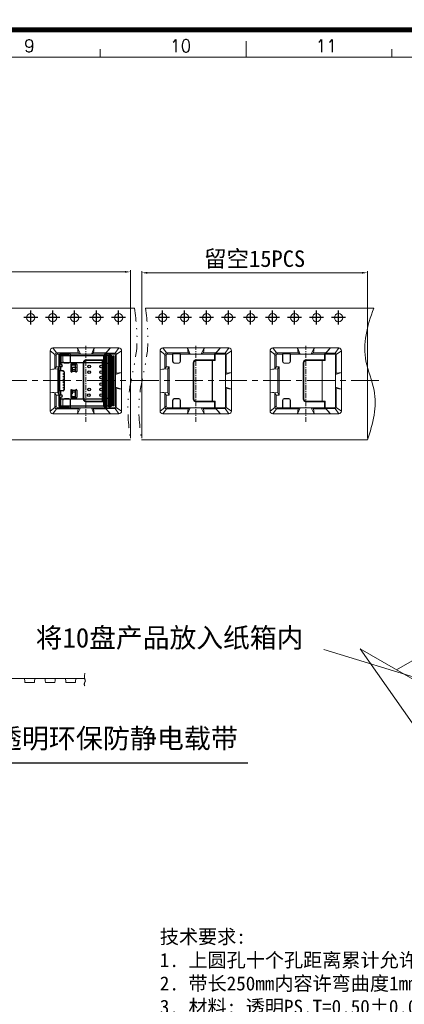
# Model space of a CAD drawing. Header units: millimetres. Extents: x 1290 to 1596, y 426 to 892.
# Tile 40 of 41: x 1494 to 1529, y 491 to 580. Entities that reach past the tile are written whole.
import ezdxf

# ---------------------------------------------------------------- set-up
doc = ezdxf.new("R2010")
doc.units = ezdxf.units.MM
for name, pattern in [('CENTER', [50.8, 31.75, -6.35, 6.35, -6.35]), ('CENTERX2', [4, 2.5, -0.5, 0.5, -0.5]), ('DIVIDE', [31.75, 12.7, -6.35, 0, -6.35, 0, -6.35])]:
    doc.linetypes.add(name, pattern=pattern)
doc.layers.get('0').update_dxf_attribs({"lineweight": 20})
doc.layers.add('1', color=1, linetype='Continuous')
doc.layers.add('O-RING_DXF_CONTINUOUS_LINE', color=7, linetype='Continuous')
for name, color, linetype, lineweight in [('CENTER 中心线', 1, 'CENTER', 9), ('COM 模型', 7, 'Continuous', 20), ('DIM', 3, 'Continuous', 18), ('DIM 标注', 3, 'Continuous', 9), ('NOTE 注解', 3, 'Continuous', 9), ('图框', 250, 'Continuous', 13)]:
    doc.layers.add(name, color=color, linetype=linetype, lineweight=lineweight)
doc.styles.add('ROMANS', font='romans.shx')
doc.styles.add('标注文字', font='romans.shx')
doc.dimstyles.new('DIM', dxfattribs={"dimscale": 0.25, "dimtxt": 2, "dimasz": 2, "dimexe": 0.6, "dimexo": 0.6, "dimgap": 0.3, "dimtad": 1, "dimzin": 1, "dimdsep": 46, "dimtxsty": 'ROMANS', "dimcen": 1, "dimclrd": 3, "dimclre": 3, "dimclrt": 3, "dimadec": 0, "dimazin": 0, "dimtp": 0.001, "dimtm": 0.001, "dimtfac": 0.65, "dimtmove": 0, "dimatfit": 3, "dimfxl": 0.5, "dimtolj": 1, "dimarcsym": 0})
doc.dimstyles.new('DIM0.60', dxfattribs={"dimscale": 0.6, "dimtxt": 2.2, "dimasz": 1.5, "dimexe": 0.7, "dimexo": 0.1, "dimgap": 0.6, "dimtad": 0, "dimzin": 1, "dimdsep": 46, "dimtxsty": '标注文字', "dimcen": 0, "dimclrd": 3, "dimclre": 3, "dimclrt": 4, "dimadec": 0, "dimazin": 0, "dimtfac": 1, "dimtmove": 0, "dimatfit": 3, "dimfxl": 1, "dimlwd": -1, "dimarcsym": 0})

# ---------------------------------------------------------------- blocks, each defined once
blk = doc.blocks.new('*D85')
at = {"layer": 'Defpoints', "color": 0, "transparency": 16777216}
for p in [(1462.907, 533.71), (1488.816, 524.164), (1435.367, 520.517), (1485.756, 520.517), (1499.514, 520.517)]:
    blk.add_point(p, dxfattribs=at)
at = {"layer": 'DIM 标注', "color": 3, "lineweight": -2, "transparency": 16777216}
blk.add_arc((1485.756, 520.517), 4.76, 6.02146, 143.97858, dxfattribs=at)
at = {"layer": 'DIM 标注', "color": 3, "transparency": 16777216}
for points in [[(1481.977, 523.271), (1481.837, 523.362), (1481.634, 522.897)], [(1490.573, 521.021), (1490.407, 521.012), (1490.516, 520.517)]]:
    blk.add_solid(points, dxfattribs=at)
blk = doc.blocks.new('T1')
at = {"layer": '1', "color": 1, "linetype": 'CENTER'}
for p, q in [((1.275, 0), (-1.275, 0)), ((0, -1.275), (0, 1.275))]:
    blk.add_line(p, q, dxfattribs=at)
blk = doc.blocks.new('A$C69525F90')
at = {"layer": 'O-RING_DXF_CONTINUOUS_LINE', "color": 6, "linetype": 'Continuous'}
for p, q in [((2.178, -1.761), (2.178, -6.307)), ((2.278, -2.734), (2.278, -1.761)), ((3.058, -1.609), (2.33, -1.609)), ((3.008, -1.709), (2.33, -1.709)), ((2.363, -1.734), (6.278, -1.734)), ((2.363, -1.734), (2.363, -2.509)), ((2.544, -1.734), (2.586, -1.709)), ((2.77, -1.716), (2.74, -1.734)), ((2.958, -1.709), (2.958, -1.609)), ((3.058, -1.659), (3.008, -1.709)), ((3.058, -1.609), (3.058, -1.659)), ((6.278, -1.746), (6.278, -1.734)), ((6.278, -6.334), (6.278, -1.746)), ((6.287, -1.744), (6.437, -1.635)), ((6.287, -1.744), (6.287, -6.324)), ((6.437, -2.446), (6.437, -1.635)), ((6.49, -1.635), (6.49, -6.433)), ((6.49, -1.635), (6.49, -1.635)), ((6.49, -1.635), (6.643, -1.746)), ((6.643, -1.746), (6.643, -6.321)), ((6.643, -1.746), (6.678, -1.746)), ((6.678, -2.446), (6.678, -1.746)), ((6.687, -1.744), (6.802, -1.66)), ((6.687, -1.744), (6.687, -6.324)), ((6.802, -2.446), (6.802, -1.66)), ((6.855, -1.66), (6.855, -6.408)), ((6.855, -1.66), (6.855, -1.66)), ((6.855, -1.66), (6.97, -1.744)), ((6.969, -2.446), (6.97, -1.744)), ((6.97, -1.744), (6.97, -1.744)), ((6.978, -2.446), (6.978, -1.746)), ((7.103, -1.759), (7.103, -2.446)), ((7.103, -1.759), (7.203, -1.759)), ((7.203, -2.446), (7.203, -1.759)), ((2.178, -2.659), (2.278, -2.659)), ((2.338, -1.836), (2.363, -1.836)), ((2.338, -1.836), (2.338, -2.421)), ((2.363, -2.386), (2.338, -2.386)), ((2.338, -2.421), (2.363, -2.421)), ((6.278, -2.384), (2.363, -2.384)), ((3.278, -2.559), (3.278, -3.171)), ((3.281, -2.542), (3.713, -2.542)), ((3.663, -2.542), (3.281, -2.542)), ((3.329, -2.542), (3.329, -3.184)), ((3.329, -2.592), (3.663, -2.592)), ((3.663, -2.592), (3.329, -2.592)), ((3.766, -2.484), (3.353, -2.484)), ((3.663, -2.542), (3.663, -2.484)), ((3.663, -2.484), (3.663, -2.592)), ((3.663, -2.592), (3.713, -2.542)), ((3.663, -2.592), (3.663, -2.815)), ((3.713, -3.184), (3.713, -2.542)), ((3.828, -2.546), (3.828, -3.171)), ((6.978, -2.446), (6.278, -2.446)), ((6.437, -6.433), (6.437, -2.446)), ((6.678, -6.321), (6.678, -2.446)), ((6.802, -6.408), (6.802, -2.446)), ((6.969, -6.324), (6.969, -2.446)), ((6.978, -1.846), (7.028, -1.846)), ((6.978, -2.446), (6.978, -6.321)), ((7.203, -2.446), (6.978, -2.446)), ((7.028, -6.221), (7.028, -1.846)), ((7.103, -6.309), (7.103, -2.446)), ((7.203, -6.309), (7.203, -2.446)), ((2.438, -2.734), (2.178, -2.734)), ((2.588, -3.134), (2.178, -3.134)), ((2.278, -3.209), (2.178, -3.209)), ((2.278, -4.934), (2.278, -3.134)), ((2.353, -2.734), (2.353, -3.134)), ((2.613, -3.209), (2.613, -3.138)), ((2.663, -3.209), (2.613, -3.209)), ((2.613, -3.359), (2.663, -3.359)), ((2.613, -3.459), (2.613, -3.359)), ((2.663, -3.459), (2.613, -3.459)), ((2.663, -3.209), (2.663, -4.859)), ((3.329, -3.034), (3.403, -3.034)), ((3.329, -3.184), (3.402, -3.184)), ((3.705, -3.184), (3.402, -3.184)), ((3.403, -2.854), (3.403, -3.171)), ((3.403, -3.004), (3.703, -3.004)), ((3.628, -2.809), (3.478, -2.809)), ((3.703, -3.171), (3.703, -2.934)), ((3.703, -3.154), (3.712, -3.181)), ((3.705, -3.184), (3.713, -3.184)), ((2.613, -3.609), (2.663, -3.609)), ((2.613, -3.709), (2.613, -3.609)), ((2.663, -3.709), (2.613, -3.709)), ((2.613, -3.859), (2.663, -3.859)), ((2.613, -3.959), (2.613, -3.859)), ((2.663, -3.959), (2.613, -3.959)), ((2.663, -4.109), (2.613, -4.109)), ((2.613, -4.209), (2.613, -4.109)), ((2.613, -4.209), (2.663, -4.209)), ((2.613, -4.359), (2.663, -4.359)), ((2.613, -4.459), (2.613, -4.359)), ((2.663, -4.459), (2.613, -4.459)), ((2.178, -4.859), (2.278, -4.859)), ((2.588, -4.934), (2.178, -4.934)), ((2.438, -5.334), (2.178, -5.334)), ((2.278, -6.307), (2.278, -5.334)), ((2.353, -4.934), (2.353, -5.334)), ((2.613, -4.609), (2.663, -4.609)), ((2.613, -4.709), (2.613, -4.609)), ((2.663, -4.709), (2.613, -4.709)), ((2.663, -4.859), (2.613, -4.859)), ((2.613, -4.859), (2.613, -4.929)), ((3.278, -4.896), (3.278, -5.509)), ((3.402, -4.884), (3.329, -4.884)), ((3.329, -4.884), (3.329, -5.525)), ((3.403, -5.034), (3.329, -5.034)), ((3.402, -4.884), (3.704, -4.884)), ((3.403, -4.896), (3.403, -5.214)), ((3.703, -5.064), (3.403, -5.064)), ((3.663, -5.253), (3.663, -5.475)), ((3.712, -4.886), (3.703, -4.913)), ((3.703, -5.134), (3.703, -4.896)), ((3.713, -4.884), (3.704, -4.884)), ((3.713, -5.525), (3.713, -4.884)), ((3.828, -4.896), (3.828, -5.521)), ((2.278, -5.409), (2.178, -5.409)), ((2.363, -5.646), (2.338, -5.646)), ((2.338, -5.681), (2.338, -5.646)), ((2.338, -5.681), (2.363, -5.681)), ((2.338, -5.681), (2.338, -6.231)), ((2.363, -6.231), (2.338, -6.231)), ((2.363, -6.334), (2.363, -5.559)), ((2.363, -5.684), (6.278, -5.684)), ((3.281, -5.525), (3.663, -5.525)), ((3.713, -5.525), (3.281, -5.525)), ((3.329, -5.475), (3.663, -5.475)), ((3.663, -5.475), (3.329, -5.475)), ((3.353, -5.584), (3.766, -5.584)), ((3.713, -5.525), (3.663, -5.475)), ((3.663, -5.584), (3.663, -5.475)), ((3.663, -5.584), (3.663, -5.525)), ((6.278, -5.621), (6.978, -5.621)), ((6.978, -5.621), (7.203, -5.621)), ((7.028, -6.221), (6.978, -6.221)), ((3.007, -6.358), (2.33, -6.358)), ((2.33, -6.458), (3.057, -6.458)), ((6.278, -6.334), (2.363, -6.334)), ((2.586, -6.358), (2.544, -6.334)), ((2.74, -6.334), (2.77, -6.352)), ((2.957, -6.458), (2.957, -6.358)), ((3.057, -6.408), (3.007, -6.358)), ((3.057, -6.408), (3.057, -6.458)), ((6.287, -6.324), (6.437, -6.433)), ((6.643, -6.321), (6.49, -6.433)), ((6.49, -6.433), (6.49, -6.433)), ((6.643, -6.321), (6.678, -6.321)), ((6.687, -6.324), (6.802, -6.408)), ((6.969, -6.324), (6.855, -6.408)), ((6.855, -6.408), (6.855, -6.408)), ((6.969, -6.324), (6.969, -6.324)), ((7.203, -6.309), (7.103, -6.309))]:
    blk.add_line(p, q, dxfattribs=at)
for centre in [(4.934, -2.738), (6.032, -2.738), (4.934, -3.236), (6.032, -3.236), (6.032, -3.737), (6.032, -4.334), (4.925, -5.333), (4.934, -4.832), (6.032, -4.832), (6.032, -5.333)]:
    blk.add_circle(centre, 0.125, dxfattribs=at)
for centre, radius, start, end in [((2.33, -1.761), 0.152, 89.99698, 179.99698), ((2.33, -1.761), 0.0515, 89.99698, 179.99698), ((2.796, -1.759), 0.05, 94.78513, 120.71497), ((6.278, -1.731), 0.015, 269.99698, 306.05667), ((6.463, -1.671), 0.045, 53.9373, 126.05667), ((6.678, -1.731), 0.015, 269.99698, 306.05667), ((6.828, -1.696), 0.045, 53.9373, 126.05667), ((6.978, -1.731), 0.015, 233.9373, 269.99698), ((7.028, -1.771), 0.075, 269.99698, 359.99698), ((2.438, -2.509), 0.075, 179.99698, 269.99695), ((2.438, -2.659), 0.075, 269.99698, 89.99701), ((3.353, -2.559), 0.075, 89.99698, 179.99698), ((3.766, -2.546), 0.0625, 359.99698, 89.99698), ((2.588, -3.209), 0.075, 359.99698, 89.99698), ((3.341, -3.171), 0.0625, 179.99698, 359.99693), ((3.766, -3.171), 0.0625, 179.99674, 359.99698), ((2.438, -5.409), 0.075, 269.99697, 89.99698), ((2.588, -4.859), 0.075, 269.99698, 359.99698), ((3.341, -4.896), 0.0625, 359.99678, 179.99698), ((3.766, -4.896), 0.0625, 359.99698, 179.99674), ((2.438, -5.559), 0.075, 89.997, 179.99698), ((3.353, -5.509), 0.075, 179.99698, 269.99698), ((3.766, -5.521), 0.0625, 269.99698, 359.99698), ((7.028, -6.296), 0.075, 359.99698, 89.99698), ((2.33, -6.307), 0.152, 179.99698, 269.99698), ((2.33, -6.307), 0.0515, 179.99698, 269.99698), ((2.796, -6.309), 0.05, 239.279, 265.20884), ((6.278, -6.336), 0.015, 53.9373, 89.99698), ((6.463, -6.397), 0.045, 233.9373, 306.05667), ((6.678, -6.336), 0.015, 53.9373, 89.99698), ((6.828, -6.371), 0.045, 233.9373, 306.05667), ((6.978, -6.336), 0.015, 89.99698, 126.05667)]:
    blk.add_arc(centre, radius, start, end, dxfattribs=at)
for points, knots in [([(3.403, -2.854), (3.403, -2.851), (3.404, -2.845), (3.409, -2.836), (3.416, -2.828), (3.429, -2.819), (3.45, -2.811), (3.469, -2.809), (3.478, -2.809)], [0, 0, 0, 0, 0.093137, 0.192329, 0.301478, 0.422536, 0.697125, 1, 1, 1, 1]), ([(3.628, -2.809), (3.638, -2.809), (3.656, -2.811), (3.677, -2.819), (3.691, -2.828), (3.698, -2.836), (3.702, -2.845), (3.703, -2.851), (3.703, -2.854)], [0, 0, 0, 0, 0.30288, 0.577466, 0.698522, 0.80767, 0.906861, 1, 1, 1, 1])]:
    blk.add_open_spline(points, degree=3, knots=knots, dxfattribs=at)
blk = doc.blocks.new('A$C7C550A9B')
at = {"layer": '图框', "color": 7}
for p, q in [((185.08, 206.9), (185.08, 208.9)), ((166.94, 206.9), (166.94, 207.9)), ((203.21, 206.9), (203.21, 207.9)), ((293.9, 206.9), (3.7, 206.9))]:
    blk.add_line(p, q, dxfattribs=at)
at = {"layer": '图框', "color": 7, "const_width": 0.6}
blk.add_lwpolyline([(297.3, 210.3), (0.3, 210.3), (0.3, 0.3), (297.3, 0.3)], close=True, dxfattribs=at)
at = {"layer": '图框', "color": 7, "style": 'ROMANS'}
for s, height, p in [('9', 1.55, (157.46, 207.52)), ('10', 1.552, (175.6, 207.52)), ('11', 1.552, (193.74, 207.52))]:
    blk.add_text(s, height=height, dxfattribs=at).set_placement(p)

msp = doc.modelspace()

# ---------------------------------------------------------------- linework, layer by layer
at = {"color": 3}
for p, q in [((1504.711, 542.347), (1504.711, 557.542)), ((1505.211, 557.392), (1524.716, 557.392)), ((1525.216, 542.347), (1525.216, 557.542))]:
    msp.add_line(p, q, dxfattribs=at)
at = {"color": 0}
for p, q in [((1454.897, 554.19), (1504.056, 554.19)), ((1505.052, 554.19), (1525.794, 554.19)), ((1454.338, 542.197), (1503.67, 542.197)), ((1504.666, 542.197), (1525.216, 542.197))]:
    msp.add_line(p, q, dxfattribs=at)
at = {"color": 7}
for p, q in [((1496.626, 550.555), (1502.617, 550.555)), ((1496.959, 550.122), (1496.626, 550.555)), ((1498.936, 550.122), (1498.871, 550.555)), ((1498.871, 550.555), (1499.125, 550.009)), ((1500.38, 550.555), (1500.125, 550.009)), ((1500.314, 550.122), (1500.38, 550.555)), ((1501.442, 550.122), (1501.875, 550.555)), ((1501.442, 550.078), (1501.875, 550.555)), ((1502.617, 550.555), (1502.292, 550.078)), ((1506.621, 550.555), (1512.612, 550.555)), ((1506.954, 550.122), (1506.621, 550.555)), ((1508.931, 550.122), (1508.866, 550.555)), ((1508.866, 550.555), (1509.12, 550.009)), ((1510.375, 550.555), (1510.12, 550.009)), ((1510.309, 550.122), (1510.375, 550.555)), ((1511.437, 550.122), (1511.87, 550.555)), ((1511.437, 550.078), (1511.87, 550.555)), ((1512.612, 550.555), (1512.287, 550.078)), ((1516.621, 550.555), (1522.612, 550.555)), ((1516.954, 550.122), (1516.621, 550.555)), ((1518.931, 550.122), (1518.866, 550.555)), ((1518.866, 550.555), (1519.12, 550.009)), ((1520.375, 550.555), (1520.12, 550.009)), ((1520.309, 550.122), (1520.375, 550.555)), ((1521.437, 550.122), (1521.87, 550.555)), ((1521.437, 550.078), (1521.87, 550.555)), ((1522.612, 550.555), (1522.287, 550.078)), ((1496.376, 547.566), (1496.376, 550.305)), ((1496.376, 550.305), (1496.809, 549.972)), ((1496.809, 548.662), (1496.809, 549.972)), ((1496.809, 549.972), (1496.922, 549.859)), ((1496.922, 548.851), (1496.922, 549.859)), ((1496.959, 550.122), (1498.936, 550.122)), ((1497.072, 550.009), (1496.959, 550.122)), ((1497.515, 550.009), (1497.072, 550.009)), ((1497.536, 550.03), (1497.515, 550.009)), ((1497.515, 549.314), (1497.515, 550.009)), ((1497.536, 549.335), (1497.536, 550.03)), ((1498.206, 550.03), (1497.536, 550.03)), ((1498.206, 549.335), (1498.206, 550.03)), ((1498.227, 550.009), (1498.206, 550.03)), ((1498.227, 550.009), (1501.329, 550.009)), ((1498.227, 549.314), (1498.227, 550.009)), ((1499.125, 550.009), (1498.936, 550.122)), ((1500.125, 550.009), (1500.314, 550.122)), ((1500.314, 550.122), (1501.442, 550.122)), ((1501.329, 550.009), (1501.442, 550.122)), ((1501.329, 549.466), (1501.329, 550.009)), ((1501.37, 550.006), (1501.442, 550.078)), ((1501.37, 550.006), (1502.22, 550.006)), ((1501.37, 550.006), (1501.37, 549.424)), ((1501.442, 550.078), (1501.442, 550.122)), ((1501.442, 550.078), (1502.292, 550.078)), ((1502.292, 550.078), (1502.22, 550.006)), ((1502.32, 549.906), (1502.392, 549.978)), ((1502.32, 549.906), (1502.32, 547.566)), ((1502.392, 549.978), (1502.867, 550.305)), ((1502.392, 549.978), (1502.392, 548.255)), ((1502.867, 550.305), (1502.867, 547.566)), ((1506.371, 547.566), (1506.371, 550.305)), ((1506.371, 550.305), (1506.804, 549.972)), ((1506.804, 548.662), (1506.804, 549.972)), ((1506.804, 549.972), (1506.917, 549.859)), ((1506.917, 548.851), (1506.917, 549.859)), ((1506.954, 550.122), (1508.931, 550.122)), ((1507.067, 550.009), (1506.954, 550.122)), ((1507.51, 550.009), (1507.067, 550.009)), ((1507.531, 550.03), (1507.51, 550.009)), ((1507.51, 549.314), (1507.51, 550.009)), ((1507.531, 549.335), (1507.531, 550.03)), ((1508.201, 550.03), (1507.531, 550.03)), ((1508.201, 549.335), (1508.201, 550.03)), ((1508.222, 550.009), (1508.201, 550.03)), ((1508.222, 550.009), (1511.324, 550.009)), ((1508.222, 549.314), (1508.222, 550.009)), ((1509.12, 550.009), (1508.931, 550.122)), ((1510.12, 550.009), (1510.309, 550.122)), ((1510.309, 550.122), (1511.437, 550.122)), ((1511.324, 550.009), (1511.437, 550.122)), ((1511.324, 549.466), (1511.324, 550.009)), ((1511.365, 550.006), (1511.437, 550.078)), ((1511.365, 550.006), (1512.215, 550.006)), ((1511.365, 550.006), (1511.365, 549.424)), ((1511.437, 550.078), (1511.437, 550.122)), ((1511.437, 550.078), (1512.287, 550.078)), ((1512.287, 550.078), (1512.215, 550.006)), ((1512.315, 549.906), (1512.387, 549.978)), ((1512.315, 549.906), (1512.315, 547.566)), ((1512.387, 549.978), (1512.862, 550.305)), ((1512.387, 549.978), (1512.387, 548.255)), ((1512.862, 550.305), (1512.862, 547.566)), ((1516.371, 547.566), (1516.371, 550.305)), ((1516.371, 550.305), (1516.804, 549.972)), ((1516.804, 548.662), (1516.804, 549.972)), ((1516.804, 549.972), (1516.917, 549.859)), ((1516.917, 548.851), (1516.917, 549.859)), ((1516.954, 550.122), (1518.931, 550.122)), ((1517.067, 550.009), (1516.954, 550.122)), ((1517.51, 550.009), (1517.067, 550.009)), ((1517.531, 550.03), (1517.51, 550.009)), ((1517.51, 549.314), (1517.51, 550.009)), ((1517.531, 549.335), (1517.531, 550.03)), ((1518.201, 550.03), (1517.531, 550.03)), ((1518.201, 549.335), (1518.201, 550.03)), ((1518.222, 550.009), (1518.201, 550.03)), ((1518.222, 550.009), (1521.324, 550.009)), ((1518.222, 549.314), (1518.222, 550.009)), ((1519.12, 550.009), (1518.931, 550.122)), ((1520.12, 550.009), (1520.309, 550.122)), ((1520.309, 550.122), (1521.437, 550.122)), ((1521.324, 550.009), (1521.437, 550.122)), ((1521.324, 549.466), (1521.324, 550.009)), ((1521.365, 550.006), (1521.437, 550.078)), ((1521.365, 550.006), (1522.215, 550.006)), ((1521.365, 550.006), (1521.365, 549.424)), ((1521.437, 550.078), (1521.437, 550.122)), ((1521.437, 550.078), (1522.287, 550.078)), ((1522.287, 550.078), (1522.215, 550.006)), ((1522.315, 549.906), (1522.387, 549.978)), ((1522.315, 549.906), (1522.315, 547.566)), ((1522.387, 549.978), (1522.862, 550.305)), ((1522.387, 549.978), (1522.387, 548.255)), ((1522.862, 550.305), (1522.862, 547.566)), ((1496.809, 548.662), (1496.922, 548.851)), ((1496.922, 548.851), (1497.192, 548.851)), ((1497.192, 548.851), (1497.078, 548.662)), ((1497.192, 548.851), (1497.192, 547.566)), ((1497.665, 549.164), (1498.077, 549.164)), ((1497.686, 549.185), (1498.056, 549.185)), ((1499.38, 549.216), (1499.38, 547.566)), ((1499.433, 549.163), (1499.433, 547.566)), ((1499.63, 549.466), (1501.329, 549.466)), ((1499.683, 549.413), (1501.115, 549.413)), ((1501.127, 549.424), (1501.115, 549.413)), ((1501.115, 549.413), (1501.115, 547.566)), ((1501.127, 549.424), (1501.127, 547.566)), ((1501.127, 549.424), (1501.37, 549.424)), ((1501.37, 549.424), (1501.329, 549.466)), ((1506.804, 548.662), (1506.917, 548.851)), ((1506.917, 548.851), (1507.187, 548.851)), ((1507.187, 548.851), (1507.074, 548.662)), ((1507.187, 548.851), (1507.187, 547.566)), ((1507.66, 549.164), (1508.072, 549.164)), ((1507.681, 549.185), (1508.051, 549.185)), ((1509.375, 549.216), (1509.375, 547.566)), ((1509.428, 549.163), (1509.428, 547.566)), ((1509.625, 549.466), (1511.324, 549.466)), ((1509.678, 549.413), (1511.111, 549.413)), ((1511.122, 549.424), (1511.111, 549.413)), ((1511.111, 549.413), (1511.111, 547.566)), ((1511.122, 549.424), (1511.122, 547.566)), ((1511.122, 549.424), (1511.365, 549.424)), ((1511.365, 549.424), (1511.324, 549.466)), ((1516.804, 548.662), (1516.917, 548.851)), ((1516.917, 548.851), (1517.187, 548.851)), ((1517.187, 548.851), (1517.074, 548.662)), ((1517.187, 548.851), (1517.187, 547.566)), ((1517.66, 549.164), (1518.072, 549.164)), ((1517.681, 549.185), (1518.051, 549.185)), ((1519.375, 549.216), (1519.375, 547.566)), ((1519.428, 549.163), (1519.428, 547.566)), ((1519.625, 549.466), (1521.324, 549.466)), ((1519.678, 549.413), (1521.111, 549.413)), ((1521.122, 549.424), (1521.111, 549.413)), ((1521.111, 549.413), (1521.111, 547.566)), ((1521.122, 549.424), (1521.122, 547.566)), ((1521.122, 549.424), (1521.365, 549.424)), ((1521.365, 549.424), (1521.324, 549.466)), ((1497.078, 548.662), (1496.376, 548.596)), ((1496.376, 548.596), (1496.809, 548.662)), ((1497.078, 548.662), (1497.078, 547.566)), ((1502.867, 548.32), (1502.32, 548.135)), ((1502.32, 548.135), (1502.392, 548.255)), ((1502.392, 548.255), (1502.867, 548.32)), ((1507.074, 548.662), (1506.371, 548.596)), ((1506.371, 548.596), (1506.804, 548.662)), ((1507.074, 548.662), (1507.074, 547.566)), ((1512.862, 548.32), (1512.315, 548.135)), ((1512.315, 548.135), (1512.387, 548.255)), ((1512.387, 548.255), (1512.862, 548.32)), ((1517.074, 548.662), (1516.371, 548.596)), ((1516.371, 548.596), (1516.804, 548.662)), ((1517.074, 548.662), (1517.074, 547.566)), ((1522.862, 548.32), (1522.315, 548.135)), ((1522.315, 548.135), (1522.387, 548.255)), ((1522.387, 548.255), (1522.862, 548.32)), ((1496.376, 547.566), (1496.376, 544.827)), ((1497.078, 546.469), (1497.078, 547.566)), ((1497.192, 546.28), (1497.192, 547.566)), ((1499.38, 545.916), (1499.38, 547.566)), ((1499.433, 545.969), (1499.433, 547.566)), ((1501.115, 545.719), (1501.115, 547.566)), ((1501.127, 545.707), (1501.127, 547.566)), ((1502.32, 545.226), (1502.32, 547.566)), ((1502.32, 546.997), (1502.392, 546.877)), ((1502.867, 546.811), (1502.32, 546.997)), ((1502.867, 544.827), (1502.867, 547.566)), ((1506.371, 547.566), (1506.371, 544.827)), ((1507.074, 546.469), (1507.074, 547.566)), ((1507.187, 546.28), (1507.187, 547.566)), ((1509.375, 545.916), (1509.375, 547.566)), ((1509.428, 545.969), (1509.428, 547.566)), ((1511.111, 545.719), (1511.111, 547.566)), ((1511.122, 545.707), (1511.122, 547.566)), ((1512.315, 545.226), (1512.315, 547.566)), ((1512.315, 546.997), (1512.387, 546.877)), ((1512.862, 546.811), (1512.315, 546.997)), ((1512.862, 544.827), (1512.862, 547.566)), ((1516.371, 547.566), (1516.371, 544.827)), ((1517.074, 546.469), (1517.074, 547.566)), ((1517.187, 546.28), (1517.187, 547.566)), ((1519.375, 545.916), (1519.375, 547.566)), ((1519.428, 545.969), (1519.428, 547.566)), ((1521.111, 545.719), (1521.111, 547.566)), ((1521.122, 545.707), (1521.122, 547.566)), ((1522.315, 545.226), (1522.315, 547.566)), ((1522.315, 546.997), (1522.387, 546.877)), ((1522.862, 546.811), (1522.315, 546.997)), ((1522.862, 544.827), (1522.862, 547.566)), ((1497.078, 546.469), (1496.376, 546.535)), ((1496.376, 546.535), (1496.809, 546.469)), ((1496.809, 546.469), (1496.809, 545.16)), ((1496.809, 546.469), (1496.922, 546.28)), ((1496.922, 546.28), (1496.922, 545.273)), ((1496.922, 546.28), (1497.192, 546.28)), ((1497.192, 546.28), (1497.078, 546.469)), ((1502.392, 545.154), (1502.392, 546.877)), ((1502.392, 546.877), (1502.867, 546.811)), ((1507.074, 546.469), (1506.371, 546.535)), ((1506.371, 546.535), (1506.804, 546.469)), ((1506.804, 546.469), (1506.804, 545.16)), ((1506.804, 546.469), (1506.917, 546.28)), ((1506.917, 546.28), (1506.917, 545.273)), ((1506.917, 546.28), (1507.187, 546.28)), ((1507.187, 546.28), (1507.074, 546.469)), ((1512.387, 545.154), (1512.387, 546.877)), ((1512.387, 546.877), (1512.862, 546.811)), ((1517.074, 546.469), (1516.371, 546.535)), ((1516.371, 546.535), (1516.804, 546.469)), ((1516.804, 546.469), (1516.804, 545.16)), ((1516.804, 546.469), (1516.917, 546.28)), ((1516.917, 546.28), (1516.917, 545.273)), ((1516.917, 546.28), (1517.187, 546.28)), ((1517.187, 546.28), (1517.074, 546.469)), ((1522.387, 545.154), (1522.387, 546.877)), ((1522.387, 546.877), (1522.862, 546.811)), ((1496.376, 544.827), (1496.809, 545.16)), ((1496.809, 545.16), (1496.922, 545.273)), ((1497.072, 545.123), (1496.959, 545.01)), ((1497.515, 545.123), (1497.072, 545.123)), ((1497.515, 545.818), (1497.515, 545.123)), ((1497.536, 545.102), (1497.515, 545.123)), ((1497.536, 545.797), (1497.536, 545.102)), ((1497.665, 545.968), (1498.077, 545.968)), ((1497.686, 545.947), (1498.056, 545.947)), ((1498.206, 545.797), (1498.206, 545.102)), ((1498.227, 545.123), (1498.206, 545.102)), ((1498.227, 545.818), (1498.227, 545.123)), ((1498.227, 545.123), (1501.329, 545.123)), ((1498.871, 544.577), (1499.125, 545.123)), ((1499.125, 545.123), (1498.936, 545.01)), ((1499.63, 545.666), (1501.329, 545.666)), ((1499.683, 545.719), (1501.115, 545.719)), ((1500.125, 545.123), (1500.314, 545.01)), ((1500.38, 544.577), (1500.125, 545.123)), ((1501.127, 545.707), (1501.115, 545.719)), ((1501.127, 545.707), (1501.37, 545.707)), ((1501.37, 545.707), (1501.329, 545.666)), ((1501.329, 545.666), (1501.329, 545.123)), ((1501.329, 545.123), (1501.442, 545.01)), ((1501.37, 545.126), (1501.37, 545.707)), ((1501.37, 545.126), (1502.22, 545.126)), ((1501.37, 545.126), (1501.442, 545.054)), ((1502.292, 545.054), (1502.22, 545.126)), ((1502.32, 545.226), (1502.392, 545.154)), ((1502.392, 545.154), (1502.867, 544.827)), ((1506.371, 544.827), (1506.804, 545.16)), ((1506.804, 545.16), (1506.917, 545.273)), ((1507.067, 545.123), (1506.954, 545.01)), ((1507.51, 545.123), (1507.067, 545.123)), ((1507.51, 545.818), (1507.51, 545.123)), ((1507.531, 545.102), (1507.51, 545.123)), ((1507.531, 545.797), (1507.531, 545.102)), ((1507.66, 545.968), (1508.072, 545.968)), ((1507.681, 545.947), (1508.051, 545.947)), ((1508.201, 545.797), (1508.201, 545.102)), ((1508.222, 545.123), (1508.201, 545.102)), ((1508.222, 545.818), (1508.222, 545.123)), ((1508.222, 545.123), (1511.324, 545.123)), ((1508.866, 544.577), (1509.12, 545.123)), ((1509.12, 545.123), (1508.931, 545.01)), ((1509.625, 545.666), (1511.324, 545.666)), ((1509.678, 545.719), (1511.111, 545.719)), ((1510.12, 545.123), (1510.309, 545.01)), ((1510.375, 544.577), (1510.12, 545.123)), ((1511.122, 545.707), (1511.111, 545.719)), ((1511.122, 545.707), (1511.365, 545.707)), ((1511.365, 545.707), (1511.324, 545.666)), ((1511.324, 545.666), (1511.324, 545.123)), ((1511.324, 545.123), (1511.437, 545.01)), ((1511.365, 545.126), (1511.365, 545.707)), ((1511.365, 545.126), (1512.215, 545.126)), ((1511.365, 545.126), (1511.437, 545.054)), ((1512.287, 545.054), (1512.215, 545.126)), ((1512.315, 545.226), (1512.387, 545.154)), ((1512.387, 545.154), (1512.862, 544.827)), ((1516.371, 544.827), (1516.804, 545.16)), ((1516.804, 545.16), (1516.917, 545.273)), ((1517.067, 545.123), (1516.954, 545.01)), ((1517.51, 545.123), (1517.067, 545.123)), ((1517.51, 545.818), (1517.51, 545.123)), ((1517.531, 545.102), (1517.51, 545.123)), ((1517.531, 545.797), (1517.531, 545.102)), ((1517.66, 545.968), (1518.072, 545.968)), ((1517.681, 545.947), (1518.051, 545.947)), ((1518.201, 545.797), (1518.201, 545.102)), ((1518.222, 545.123), (1518.201, 545.102)), ((1518.222, 545.818), (1518.222, 545.123)), ((1518.222, 545.123), (1521.324, 545.123)), ((1518.866, 544.577), (1519.12, 545.123)), ((1519.12, 545.123), (1518.931, 545.01)), ((1519.625, 545.666), (1521.324, 545.666)), ((1519.678, 545.719), (1521.111, 545.719)), ((1520.12, 545.123), (1520.309, 545.01)), ((1520.375, 544.577), (1520.12, 545.123)), ((1521.122, 545.707), (1521.111, 545.719)), ((1521.122, 545.707), (1521.365, 545.707)), ((1521.365, 545.707), (1521.324, 545.666)), ((1521.324, 545.666), (1521.324, 545.123)), ((1521.324, 545.123), (1521.437, 545.01)), ((1521.365, 545.126), (1521.365, 545.707)), ((1521.365, 545.126), (1522.215, 545.126)), ((1521.365, 545.126), (1521.437, 545.054)), ((1522.287, 545.054), (1522.215, 545.126)), ((1522.315, 545.226), (1522.387, 545.154)), ((1522.387, 545.154), (1522.862, 544.827)), ((1496.959, 545.01), (1496.626, 544.577)), ((1496.626, 544.577), (1502.617, 544.577)), ((1496.959, 545.01), (1498.936, 545.01)), ((1498.206, 545.102), (1497.536, 545.102)), ((1498.936, 545.01), (1498.871, 544.577)), ((1500.314, 545.01), (1501.442, 545.01)), ((1500.314, 545.01), (1500.38, 544.577)), ((1501.442, 545.054), (1501.442, 545.01)), ((1501.442, 545.054), (1502.292, 545.054)), ((1501.442, 545.054), (1501.875, 544.577)), ((1501.442, 545.01), (1501.875, 544.577)), ((1502.617, 544.577), (1502.292, 545.054)), ((1506.954, 545.01), (1506.621, 544.577)), ((1506.621, 544.577), (1512.612, 544.577)), ((1506.954, 545.01), (1508.931, 545.01)), ((1508.201, 545.102), (1507.531, 545.102)), ((1508.931, 545.01), (1508.866, 544.577)), ((1510.309, 545.01), (1511.437, 545.01)), ((1510.309, 545.01), (1510.375, 544.577)), ((1511.437, 545.054), (1511.437, 545.01)), ((1511.437, 545.054), (1512.287, 545.054)), ((1511.437, 545.054), (1511.87, 544.577)), ((1511.437, 545.01), (1511.87, 544.577)), ((1512.612, 544.577), (1512.287, 545.054)), ((1516.954, 545.01), (1516.621, 544.577)), ((1516.621, 544.577), (1522.612, 544.577)), ((1516.954, 545.01), (1518.931, 545.01)), ((1518.201, 545.102), (1517.531, 545.102)), ((1518.931, 545.01), (1518.866, 544.577)), ((1520.309, 545.01), (1521.437, 545.01)), ((1520.309, 545.01), (1520.375, 544.577)), ((1521.437, 545.054), (1521.437, 545.01)), ((1521.437, 545.054), (1522.287, 545.054)), ((1521.437, 545.054), (1521.87, 544.577)), ((1521.437, 545.01), (1521.87, 544.577)), ((1522.612, 544.577), (1522.287, 545.054))]:
    msp.add_line(p, q, dxfattribs=at)
at = {"color": 1, "linetype": 'CENTER', "ltscale": 0.01339}
for p, q in [((1499.614, 543.851), (1499.614, 550.765)), ((1509.612, 543.851), (1509.612, 550.765)), ((1519.612, 543.851), (1519.612, 550.765))]:
    msp.add_line(p, q, dxfattribs=at)
for p, q in [((1539.687, 528.131), (1527.858, 521.301)), ((1529.281, 516.483), (1524.568, 523.201)), ((1537.771, 515.578), (1524.568, 523.201))]:
    msp.add_line(p, q)
at = {"color": 0}
for centre in [(1494.606, 553.316), (1496.604, 553.316), (1498.603, 553.316), (1500.603, 553.316), (1502.603, 553.316), (1506.602, 553.316), (1508.601, 553.316), (1510.601, 553.316), (1512.601, 553.316), (1514.601, 553.316), (1516.6, 553.316), (1518.599, 553.316), (1520.599, 553.316), (1522.599, 553.316)]:
    msp.add_circle(centre, 0.375, dxfattribs=at)
at = {"color": 7}
for centre, radius, start, end in [((1496.626, 550.305), 0.25, 90, 180), ((1502.617, 550.305), 0.25, 0, 90), ((1506.621, 550.305), 0.25, 90, 180), ((1512.612, 550.305), 0.25, 0, 90), ((1516.621, 550.305), 0.25, 90, 180), ((1522.612, 550.305), 0.25, 0, 90), ((1496.959, 549.972), 0.15, 90, 180), ((1497.072, 549.859), 0.15, 90, 180), ((1502.22, 549.906), 0.1, 0, 90), ((1502.292, 549.978), 0.1, 0, 90), ((1506.954, 549.972), 0.15, 90, 180), ((1507.067, 549.859), 0.15, 90, 180), ((1512.215, 549.906), 0.1, 0, 90), ((1512.287, 549.978), 0.1, 0, 90), ((1516.954, 549.972), 0.15, 90, 180), ((1517.067, 549.859), 0.15, 90, 180), ((1522.215, 549.906), 0.1, 0, 90), ((1522.287, 549.978), 0.1, 0, 90), ((1497.665, 549.314), 0.15, 180, 270), ((1497.686, 549.335), 0.15, 180, 270), ((1498.056, 549.335), 0.15, 270, 360), ((1498.077, 549.314), 0.15, 270, 360), ((1499.63, 549.216), 0.25, 90, 180), ((1499.683, 549.163), 0.25, 90, 180), ((1507.66, 549.314), 0.15, 180, 270), ((1507.681, 549.335), 0.15, 180, 270), ((1508.051, 549.335), 0.15, 270, 360), ((1508.072, 549.314), 0.15, 270, 360), ((1509.625, 549.216), 0.25, 90, 180), ((1509.678, 549.163), 0.25, 90, 180), ((1517.66, 549.314), 0.15, 180, 270), ((1517.681, 549.335), 0.15, 180, 270), ((1518.051, 549.335), 0.15, 270, 360), ((1518.072, 549.314), 0.15, 270, 360), ((1519.625, 549.216), 0.25, 90, 180), ((1519.678, 549.163), 0.25, 90, 180), ((1496.959, 545.16), 0.15, 180, 270), ((1497.072, 545.273), 0.15, 180, 270), ((1497.665, 545.818), 0.15, 90, 180), ((1497.686, 545.797), 0.15, 90, 180), ((1498.056, 545.797), 0.15, 0, 90), ((1498.077, 545.818), 0.15, 0, 90), ((1499.63, 545.916), 0.25, 180, 270), ((1499.683, 545.969), 0.25, 180, 270), ((1502.22, 545.226), 0.1, 270, 0), ((1502.292, 545.154), 0.1, 270, 0), ((1506.954, 545.16), 0.15, 180, 270), ((1507.067, 545.273), 0.15, 180, 270), ((1507.66, 545.818), 0.15, 90, 180), ((1507.681, 545.797), 0.15, 90, 180), ((1508.051, 545.797), 0.15, 0, 90), ((1508.072, 545.818), 0.15, 0, 90), ((1509.625, 545.916), 0.25, 180, 270), ((1509.678, 545.969), 0.25, 180, 270), ((1512.215, 545.226), 0.1, 270, 0), ((1512.287, 545.154), 0.1, 270, 0), ((1516.954, 545.16), 0.15, 180, 270), ((1517.067, 545.273), 0.15, 180, 270), ((1517.66, 545.818), 0.15, 90, 180), ((1517.681, 545.797), 0.15, 90, 180), ((1518.051, 545.797), 0.15, 0, 90), ((1518.072, 545.818), 0.15, 0, 90), ((1519.625, 545.916), 0.25, 180, 270), ((1519.678, 545.969), 0.25, 180, 270), ((1522.215, 545.226), 0.1, 270, 0), ((1522.287, 545.154), 0.1, 270, 0), ((1496.626, 544.827), 0.25, 180, 270), ((1502.617, 544.827), 0.25, 270, 0), ((1506.621, 544.827), 0.25, 180, 270), ((1512.612, 544.827), 0.25, 270, 0), ((1516.621, 544.827), 0.25, 180, 270), ((1522.612, 544.827), 0.25, 270, 0)]:
    msp.add_arc(centre, radius, start, end, dxfattribs=at)
msp.add_open_spline([(1525.794, 554.19), (1525.195, 552.558), (1524.543, 550.04), (1526.324, 546.159), (1525.738, 543.675), (1525.216, 542.197)], degree=3, knots=[3.175762, 3.175762, 3.175762, 3.175762, 13.097282, 18.558108, 27.682996, 27.682996, 27.682996, 27.682996])
at = {"color": 3}
for points in [[(1505.211, 557.475), (1505.211, 557.309), (1504.711, 557.392)], [(1524.716, 557.475), (1524.716, 557.309), (1525.216, 557.392)]]:
    msp.add_solid(points, dxfattribs=at)
at = {"layer": 'CENTER 中心线', "linetype": 'CENTERX2'}
msp.add_line((1526.246, 547.585), (1436.65, 547.585), dxfattribs=at)
at = {"layer": 'COM 模型'}
msp.add_line((1435.367, 520.517), (1499.514, 520.517), dxfattribs=at)
for points in [[(1499.536, 520.996), (1499.514, 520.912), (1499.5, 520.839), (1499.492, 520.775), (1499.489, 520.72), (1499.49, 520.672), (1499.494, 520.631), (1499.499, 520.597), (1499.504, 520.567), (1499.509, 520.543), (1499.513, 520.523), (1499.516, 520.506), (1499.519, 520.492), (1499.522, 520.481), (1499.524, 520.471), (1499.526, 520.463), (1499.528, 520.455), (1499.53, 520.448), (1499.532, 520.44), (1499.534, 520.432), (1499.537, 520.424), (1499.54, 520.415), (1499.543, 520.407), (1499.546, 520.397), (1499.549, 520.387), (1499.553, 520.376), (1499.556, 520.365), (1499.56, 520.354), (1499.564, 520.342), (1499.567, 520.331), (1499.57, 520.321), (1499.573, 520.311), (1499.576, 520.303), (1499.577, 520.296), (1499.578, 520.29), (1499.579, 520.286), (1499.58, 520.282), (1499.58, 520.279), (1499.579, 520.276), (1499.579, 520.274), (1499.579, 520.272), (1499.578, 520.269), (1499.578, 520.267), (1499.577, 520.265), (1499.576, 520.262), (1499.575, 520.259), (1499.574, 520.256), (1499.573, 520.252), (1499.571, 520.248), (1499.569, 520.244), (1499.566, 520.239), (1499.563, 520.235), (1499.56, 520.229), (1499.557, 520.224), (1499.554, 520.219), (1499.551, 520.214), (1499.548, 520.209), (1499.545, 520.204), (1499.542, 520.2), (1499.54, 520.195), (1499.537, 520.191), (1499.535, 520.187), (1499.533, 520.183), (1499.53, 520.179), (1499.528, 520.175), (1499.526, 520.171), (1499.524, 520.166), (1499.522, 520.16), (1499.519, 520.154), (1499.516, 520.146), (1499.512, 520.135), (1499.507, 520.123), (1499.501, 520.107), (1499.495, 520.089), (1499.488, 520.067), (1499.483, 520.04), (1499.48, 520.01), (1499.482, 519.974), (1499.489, 519.932), (1499.503, 519.885), (1499.525, 519.831)], [(1494.047, 520.517), (1494.057, 520.404), (1494.065, 520.317), (1494.07, 520.254), (1494.075, 520.209), (1494.078, 520.18), (1494.08, 520.163), (1494.083, 520.154), (1494.085, 520.15), (1494.088, 520.147), (1494.093, 520.145), (1494.101, 520.143), (1494.114, 520.142), (1494.133, 520.141), (1494.16, 520.141), (1494.196, 520.141), (1494.242, 520.141), (1494.299, 520.141), (1494.366, 520.141), (1494.438, 520.141), (1494.513, 520.141), (1494.588, 520.141), (1494.66, 520.141), (1494.726, 520.141), (1494.784, 520.141), (1494.83, 520.141), (1494.865, 520.141), (1494.892, 520.141), (1494.911, 520.142), (1494.924, 520.143), (1494.932, 520.145), (1494.937, 520.147), (1494.94, 520.15), (1494.943, 520.154), (1494.945, 520.163), (1494.948, 520.18), (1494.951, 520.209), (1494.955, 520.254), (1494.961, 520.317), (1494.969, 520.404), (1494.979, 520.517)], [(1494.047, 520.517), (1494.057, 520.404), (1494.065, 520.317), (1494.07, 520.254), (1494.075, 520.209), (1494.078, 520.18), (1494.08, 520.163), (1494.083, 520.154), (1494.085, 520.15), (1494.088, 520.147), (1494.093, 520.145), (1494.101, 520.143), (1494.114, 520.142), (1494.133, 520.141), (1494.16, 520.141), (1494.196, 520.141), (1494.242, 520.141), (1494.299, 520.141), (1494.366, 520.141), (1494.438, 520.141), (1494.513, 520.141), (1494.588, 520.141), (1494.66, 520.141), (1494.726, 520.141), (1494.784, 520.141), (1494.83, 520.141), (1494.865, 520.141), (1494.892, 520.141), (1494.911, 520.142), (1494.924, 520.143), (1494.932, 520.145), (1494.937, 520.147), (1494.94, 520.15), (1494.943, 520.154), (1494.945, 520.163), (1494.948, 520.18), (1494.951, 520.209), (1494.955, 520.254), (1494.961, 520.317), (1494.969, 520.404), (1494.979, 520.517)], [(1495.91, 520.517), (1495.92, 520.404), (1495.928, 520.317), (1495.934, 520.254), (1495.938, 520.209), (1495.941, 520.18), (1495.944, 520.163), (1495.946, 520.154), (1495.948, 520.15), (1495.951, 520.147), (1495.956, 520.145), (1495.964, 520.143), (1495.977, 520.142), (1495.996, 520.141), (1496.023, 520.141), (1496.059, 520.141), (1496.105, 520.141), (1496.162, 520.141), (1496.229, 520.141), (1496.301, 520.141), (1496.376, 520.141), (1496.451, 520.141), (1496.523, 520.141), (1496.589, 520.141), (1496.647, 520.141), (1496.693, 520.141), (1496.729, 520.141), (1496.755, 520.141), (1496.774, 520.142), (1496.787, 520.143), (1496.796, 520.145), (1496.8, 520.147), (1496.803, 520.15), (1496.806, 520.154), (1496.808, 520.163), (1496.811, 520.18), (1496.814, 520.209), (1496.818, 520.254), (1496.824, 520.317), (1496.832, 520.404), (1496.842, 520.517)], [(1497.773, 520.517), (1497.783, 520.404), (1497.791, 520.317), (1497.797, 520.254), (1497.801, 520.209), (1497.804, 520.18), (1497.807, 520.163), (1497.809, 520.154), (1497.811, 520.15), (1497.814, 520.147), (1497.819, 520.145), (1497.827, 520.143), (1497.84, 520.142), (1497.86, 520.141), (1497.886, 520.141), (1497.922, 520.141), (1497.968, 520.141), (1498.026, 520.141), (1498.092, 520.141), (1498.164, 520.141), (1498.239, 520.141), (1498.314, 520.141), (1498.386, 520.141), (1498.453, 520.141), (1498.51, 520.141), (1498.556, 520.141), (1498.592, 520.141), (1498.618, 520.141), (1498.638, 520.142), (1498.651, 520.143), (1498.659, 520.145), (1498.664, 520.147), (1498.667, 520.15), (1498.669, 520.154), (1498.671, 520.163), (1498.674, 520.18), (1498.677, 520.209), (1498.681, 520.254), (1498.687, 520.317), (1498.695, 520.404), (1498.705, 520.517)]]:
    msp.add_lwpolyline(points, dxfattribs=at)
at = {"layer": 'DIM 标注', "color": 3}
for p, q in [((1454.838, 557.474), (1503.17, 557.474)), ((1503.67, 542.347), (1503.67, 557.624))]:
    msp.add_line(p, q, dxfattribs=at)
at = {"layer": 'DIM 标注', "color": 2, "linetype": 'DIVIDE', "ltscale": 0.095998}
for points in [[(1504.056, 554.19), (1504.243, 550.554), (1503.472, 545.833), (1503.67, 542.197)], [(1505.052, 554.19), (1505.239, 550.554), (1504.468, 545.833), (1504.666, 542.197)]]:
    msp.add_spline(points, degree=3, dxfattribs=at)
at = {"layer": 'DIM 标注', "color": 3}
msp.add_solid([(1503.17, 557.557), (1503.17, 557.39), (1503.67, 557.474)], dxfattribs=at)

# ---------------------------------------------------------------- block references
at = {"color": 18, "true_color": 0x000000, "xscale": 0.730664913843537, "yscale": 0.730664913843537, "zscale": 0.730664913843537}
msp.add_blockref('A$C7C550A9B', (1378.953, 425.826), dxfattribs=at)
at = {"color": 0, "lineweight": 9, "xscale": 0.499730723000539, "yscale": 0.499730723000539, "zscale": 0.499730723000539}
for p in [(1494.606, 553.316), (1496.604, 553.316), (1498.603, 553.316), (1500.603, 553.316), (1502.603, 553.316), (1506.602, 553.316), (1508.601, 553.316), (1510.601, 553.316), (1512.601, 553.316), (1514.601, 553.316), (1516.6, 553.316), (1518.599, 553.316), (1520.599, 553.316), (1522.599, 553.316)]:
    msp.add_blockref('T1', p, dxfattribs=at)
at = {"layer": 'DIM 标注'}
msp.add_blockref('A$C69525F90', (1494.978, 551.604), dxfattribs=at)

# ---------------------------------------------------------------- texts
at = {"color": 3, "insert": (1514.963, 558.593), "char_height": 1.5, "attachment_point": 5, "style": 'ROMANS'}
msp.add_mtext('\\A1;{\\fSimSun|b0|i0|c134|p2;留空15PCS}', dxfattribs=at)
at = {"layer": 'DIM', "color": 4, "ltscale": 6, "insert": (1495.064, 525.107), "char_height": 1.78443, "attachment_point": 1, "style": '标注文字'}
msp.add_mtext('{\\fNSimSun|b0|i0|c134|p49;将10盘产品放入纸箱内}', dxfattribs=at)
at = {"layer": 'DIM 标注', "insert": (1491.345, 515.963), "char_height": 1.8, "width": 27.0508, "attachment_point": 1, "style": 'ROMANS'}
msp.add_mtext('{\\fSimSun|b0|i0|c134|p2;透明环保防静电载带}', dxfattribs=at)
at = {"layer": 'NOTE 注解', "insert": (1503.746, 497.676), "char_height": 1.274338, "width": 68.45132, "attachment_point": 1, "style": 'ROMANS'}
msp.add_mtext('{\\fSimSun|b0|i0|c0|p2;   \\fSimSun|b0|i0|c134|p2;技术要求\\fSimSun|b0|i0|c0|p2;:\\P   1. \\fSimSun|b0|i0|c134|p2;上圆孔十个孔距离累计允许公差为\\fSimSun|b0|i0|c0|p2;±0.2mm\\fSimSun|b0|i0|c134|p2;；\\P\\fSimSun|b0|i0|c0|p2;   2. \\fSimSun|b0|i0|c134|p2;带长\\fSimSun|b0|i0|c0|p2;250mm\\fSimSun|b0|i0|c134|p2;内容许弯曲度\\fSimSun|b0|i0|c0|p2;1mm\\fSimSun|b0|i0|c134|p2;；\\fSimSun|b0|i0|c0|p2;\\P   \\fSimSun|b0|i0|c134|p2;3\\fSimSun|b0|i0|c0|p2;. \\fSimSun|b0|i0|c134|p2;材料\\fSimSun|b0|i0|c0|p2;: \\fSimSun|b0|i0|c134|p2;透明PS\\fSimSun|b0|i0|c0|p2;,T=0.50\\fSimSun|b0|i0|c134|p2;±0.05\\fSimSun|b0|i0|c0|p2;mm\\fSimSun|b0|i0|c134|p2;；\\fSimSun|b0|i0|c0|p2;\\P  \\fSimSun|b0|i0|c134|p2;\\C3; 4. 卷轮为塑胶卷轮:外径\\fISOCPEUR|b0|i0|c0|p34;%%C\\fSimSun|b0|i0|c134|p2;\\C256;330mm+轴径\\fArial|b0|i0|c161|p32;φ\\fSimSun|b0|i0|c134|p2;100\\fArial|b0|i0|c0|p32;mm\\fSimSun|b0|i0|c0|p2;\\C3;\\P\\C256;   \\fSimSun|b0|i0|c134|p2;5\\fSimSun|b0|i0|c0|p2;. \\fSimSun|b0|i0|c134|p2;环保\\fSimSun|b0|i0|c0|p2;: \\fSimSun|b0|i0|c134|p2;材料需符合\\fSimSun|b0|i0|c0|p2;ROHS+\\fSimSun|b0|i0|c134|p2;无卤要求，\\fSimSun|b0|i0|c0|p2;\\P   \\fSimSun|b0|i0|c134|p2;6\\fSimSun|b0|i0|c0|p2;. \\fSimSun|b0|i0|c134|p2;单卷可装粒数\\fSimSun|b0|i0|c0|p2;: \\fSimSun|b0|i0|c134|p2;500\\fSimSun|b0|i0|c0|p2;pcs+\\fSimSun|b0|i0|c134|p2;前留空15pcs,后留空10pcs\\fSimSun|b0|i0|c0|p2;,\\fSimSun|b0|i0|c134|p2;真空包装。\\P\\C3;   7. 每卷由供应商搭配卷盘包装一并供货.\\C256;\\P   8. \\C3;载带需参考产品出料方向绕盘，避免我司重复倒盘.\\C256;\\P\\C3;   9. 产品放置载带中不可有严重晃动，不可对产品产生变形等其他不良.\\P   10. 标" * "尺寸为关键配合尺寸.\\P   11.在卷装OK的每卷盘面的指定位置上贴上物料和RoHS标签装入纸箱内;\\P      每箱装10盘，总数5000PCS}', dxfattribs=at)

# ---------------------------------------------------------------- dimensions: what is measured, and where the dimension line sits
at = {"layer": 'DIM 标注'}
dim = msp.add_angular_dim_2l(base=(1488.816, 524.164), line1=((1435.367, 520.517), (1499.514, 520.517)), line2=((1462.907, 533.71), (1485.756, 520.517)), text=' ', dimstyle='DIM', override={"dimtxsty": 'ROMANS'}, dxfattribs=at)
dim.commit()
dim.dimension.update_dxf_attribs({"geometry": '*D85', "text_midpoint": (1302.423, 891.637)})

# ---------------------------------------------------------------- leaders
at = {"layer": 'DIM', "ltscale": 6}
msp.add_leader([(1540.209, 517.348), (1521.246, 523.142)], dimstyle='DIM0.60', override={"dimtxt": 2, "dimlfac": 2}, dxfattribs=at)
at = {"layer": 'DIM 标注'}
msp.add_leader([(1485.167, 519.327), (1490.669, 512.85), (1514.36, 512.85)], dimstyle='DIM', override={"dimtxsty": 'ROMANS'}, dxfattribs=at)

doc.saveas('drawing.dxf')
